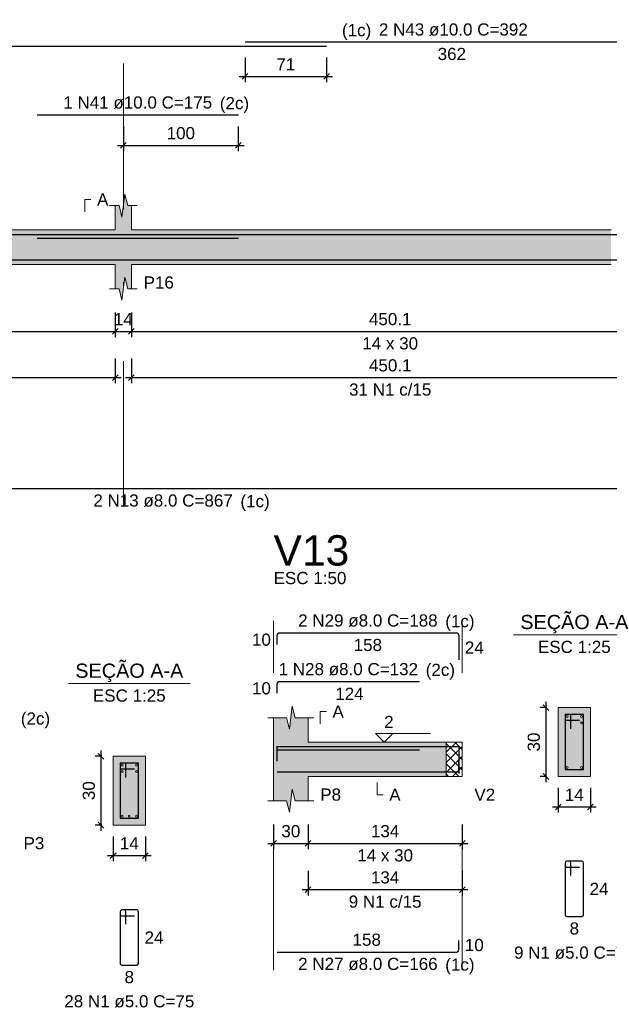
# Model space of a CAD drawing. Header units: millimetres. Extents: x 1852 to 2571, y -668 to -390.
# Tile 60 of 84: x 2399 to 2410, y -453 to -436. Entities that reach past the tile are written whole.
import ezdxf

# ---------------------------------------------------------------- set-up
doc = ezdxf.new("R2010")
doc.units = ezdxf.units.MM
doc.linetypes.add('DASHDOT', pattern=[25.4, 12.7, -6.35, 0, -6.35])
for name, color, linetype, lineweight in [('Descrição da armadura', 7, 'Continuous', 5), ('DT-Barras na forma', 1, 'Continuous', 30), ('DT-Barras no corte', 5, 'Continuous', 5), ('DT-Barras rebatidas', 1, 'Continuous', 30), ('DT-Cotas', 9, 'Continuous', 5), ('DT-Forma', 5, 'Continuous', 5), ('DT-Hachura forma vigas', 252, 'Continuous', 5), ('DT-Hachura intersecção vigas', 9, 'Continuous', 5), ('DT-Hachura seção vigas', 252, 'Continuous', 5), ('DT-Pontilhado', 9, 'DASHDOT', 5), ('DT-Textos', 7, 'Continuous', 5), ('DT-Título', 250, 'Continuous', 20), ('Textos armaduras', 7, 'Continuous', 5)]:
    doc.layers.add(name, color=color, linetype=linetype, lineweight=lineweight)
doc.styles.add('ARIAL', font='arial.ttf')
doc.styles.get("Standard").update_dxf_attribs({"font": 'arial.ttf'})
doc.dimstyles.new('UM_25.000000', dxfattribs={"dimtxt": 0.18, "dimasz": 0.1, "dimexe": 0.1, "dimexo": 0.2, "dimgap": 0, "dimtad": 1, "dimtih": 1, "dimtoh": 1, "dimdec": 1, "dimlfac": 25, "dimzin": 0, "dimdsep": 46, "dimtxsty": 'Standard', "dimcen": 0.09, "dimdle": 0.1, "dimadec": 1, "dimazin": 2, "dimtfac": 1, "dimtdec": 4, "dimtofl": 0, "dimtmove": 0, "dimatfit": 3, "dimfxl": 1, "dimtolj": 1, "dimarcsym": 0})
doc.dimstyles.new('UM_50.000000', dxfattribs={"dimtxt": 0.18, "dimasz": 0.1, "dimexe": 0.1, "dimexo": 0.2, "dimgap": 0, "dimtad": 1, "dimtih": 1, "dimtoh": 1, "dimdec": 1, "dimlfac": 50, "dimzin": 0, "dimdsep": 46, "dimtxsty": 'Standard', "dimcen": 0.09, "dimdle": 0.1, "dimadec": 1, "dimazin": 2, "dimtfac": 1, "dimtdec": 4, "dimtofl": 0, "dimtmove": 0, "dimatfit": 3, "dimfxl": 1, "dimtolj": 1, "dimarcsym": 0})

# ---------------------------------------------------------------- blocks, each defined once
blk = doc.blocks.new('_Oblique')
at = {"color": 0, "linetype": 'ByBlock', "lineweight": -2}
blk.add_line((-0.5, -0.5), (0.5, 0.5), dxfattribs=at)
blk = doc.blocks.new('*D223')
at = {"layer": 'DT-Cotas', "color": 0, "lineweight": -2, "transparency": 16777216}
for p, q in [((2393.389, -440.894), (2393.389, -441.323)), ((2401.031, -440.894), (2401.031, -441.323)), ((2393.289, -441.223), (2401.131, -441.223))]:
    blk.add_line(p, q, dxfattribs=at)
at = {"layer": 'DT-Cotas', "color": 0, "lineweight": -2, "transparency": 16777216, "xscale": 0.1, "yscale": 0.1, "zscale": 0.1, "rotation": 180}
blk.add_blockref('_Oblique', (2393.389, -441.223), dxfattribs=at)
at = {"layer": 'DT-Cotas', "color": 0, "lineweight": -2, "transparency": 16777216, "xscale": 0.1, "yscale": 0.1, "zscale": 0.1}
blk.add_blockref('_Oblique', (2401.031, -441.223), dxfattribs=at)
at = {"layer": 'DT-Cotas', "color": 7, "transparency": 16777216, "insert": (2397.21, -441.011), "char_height": 0.2118, "attachment_point": 5, "rotation": 0.0057, "style": 'ARIAL'}
blk.add_mtext('\\A1;382.1', dxfattribs=at)
blk = doc.blocks.new('*D224')
at = {"layer": 'DT-Cotas', "color": 0, "lineweight": -2, "transparency": 16777216}
for p, q in [((2401.031, -440.894), (2401.031, -441.323)), ((2401.311, -440.894), (2401.311, -441.323)), ((2400.931, -441.223), (2401.411, -441.223))]:
    blk.add_line(p, q, dxfattribs=at)
at = {"layer": 'DT-Cotas', "color": 0, "lineweight": -2, "transparency": 16777216, "xscale": 0.1, "yscale": 0.1, "zscale": 0.1, "rotation": 180}
blk.add_blockref('_Oblique', (2401.031, -441.223), dxfattribs=at)
at = {"layer": 'DT-Cotas', "color": 0, "lineweight": -2, "transparency": 16777216, "xscale": 0.1, "yscale": 0.1, "zscale": 0.1}
blk.add_blockref('_Oblique', (2401.311, -441.223), dxfattribs=at)
at = {"layer": 'DT-Cotas', "color": 7, "transparency": 16777216, "insert": (2401.171, -441.011), "char_height": 0.2118, "attachment_point": 5, "rotation": 0.0057, "style": 'ARIAL'}
blk.add_mtext('\\A1;14', dxfattribs=at)
blk = doc.blocks.new('*D225')
at = {"layer": 'DT-Cotas', "color": 0, "lineweight": -2, "transparency": 16777216}
for p, q in [((2401.311, -440.894), (2401.311, -441.323)), ((2410.314, -440.894), (2410.314, -441.323)), ((2401.211, -441.223), (2410.414, -441.223))]:
    blk.add_line(p, q, dxfattribs=at)
at = {"layer": 'DT-Cotas', "color": 0, "lineweight": -2, "transparency": 16777216, "xscale": 0.1, "yscale": 0.1, "zscale": 0.1, "rotation": 180}
blk.add_blockref('_Oblique', (2401.311, -441.223), dxfattribs=at)
at = {"layer": 'DT-Cotas', "color": 0, "lineweight": -2, "transparency": 16777216, "xscale": 0.1, "yscale": 0.1, "zscale": 0.1}
blk.add_blockref('_Oblique', (2410.314, -441.223), dxfattribs=at)
at = {"layer": 'DT-Cotas', "color": 7, "transparency": 16777216, "insert": (2405.813, -441.011), "char_height": 0.2118, "attachment_point": 5, "rotation": 0.0057, "style": 'ARIAL'}
blk.add_mtext('\\A1;450.1', dxfattribs=at)
blk = doc.blocks.new('*D229')
at = {"layer": 'DT-Cotas', "color": 0, "lineweight": -2, "transparency": 16777216}
for p, q in [((2393.389, -441.698), (2393.389, -442.128)), ((2401.031, -441.698), (2401.031, -442.128)), ((2393.289, -442.028), (2401.131, -442.028))]:
    blk.add_line(p, q, dxfattribs=at)
at = {"layer": 'DT-Cotas', "color": 0, "lineweight": -2, "transparency": 16777216, "xscale": 0.1, "yscale": 0.1, "zscale": 0.1, "rotation": 180}
blk.add_blockref('_Oblique', (2393.389, -442.028), dxfattribs=at)
at = {"layer": 'DT-Cotas', "color": 0, "lineweight": -2, "transparency": 16777216, "xscale": 0.1, "yscale": 0.1, "zscale": 0.1}
blk.add_blockref('_Oblique', (2401.031, -442.028), dxfattribs=at)
at = {"layer": 'DT-Cotas', "color": 7, "transparency": 16777216, "insert": (2397.21, -441.816), "char_height": 0.2118, "attachment_point": 5, "rotation": 0.0057, "style": 'ARIAL'}
blk.add_mtext('\\A1;382.1', dxfattribs=at)
blk = doc.blocks.new('*D230')
at = {"layer": 'DT-Cotas', "color": 0, "lineweight": -2, "transparency": 16777216}
for p, q in [((2401.311, -441.698), (2401.311, -442.128)), ((2410.314, -441.698), (2410.314, -442.128)), ((2401.211, -442.028), (2410.414, -442.028))]:
    blk.add_line(p, q, dxfattribs=at)
at = {"layer": 'DT-Cotas', "color": 0, "lineweight": -2, "transparency": 16777216, "xscale": 0.1, "yscale": 0.1, "zscale": 0.1, "rotation": 180}
blk.add_blockref('_Oblique', (2401.311, -442.028), dxfattribs=at)
at = {"layer": 'DT-Cotas', "color": 0, "lineweight": -2, "transparency": 16777216, "xscale": 0.1, "yscale": 0.1, "zscale": 0.1}
blk.add_blockref('_Oblique', (2410.314, -442.028), dxfattribs=at)
at = {"layer": 'DT-Cotas', "color": 7, "transparency": 16777216, "insert": (2405.813, -441.816), "char_height": 0.2118, "attachment_point": 5, "rotation": 0.0057, "style": 'ARIAL'}
blk.add_mtext('\\A1;450.1', dxfattribs=at)
blk = doc.blocks.new('*D104')
at = {"layer": 'DT-Cotas', "color": 0, "lineweight": -2, "transparency": 16777216}
for p, q in [((2401.171, -437.655), (2401.171, -438.085)), ((2403.171, -437.655), (2403.171, -438.085)), ((2401.071, -437.985), (2403.271, -437.985))]:
    blk.add_line(p, q, dxfattribs=at)
at = {"layer": 'DT-Cotas', "color": 0, "lineweight": -2, "transparency": 16777216, "xscale": 0.1, "yscale": 0.1, "zscale": 0.1, "rotation": 180}
blk.add_blockref('_Oblique', (2401.171, -437.985), dxfattribs=at)
at = {"layer": 'DT-Cotas', "color": 0, "lineweight": -2, "transparency": 16777216, "xscale": 0.1, "yscale": 0.1, "zscale": 0.1}
blk.add_blockref('_Oblique', (2403.171, -437.985), dxfattribs=at)
at = {"layer": 'DT-Cotas', "color": 7, "transparency": 16777216, "insert": (2402.171, -437.773), "char_height": 0.2118, "attachment_point": 5, "rotation": 0.0057, "style": 'ARIAL'}
blk.add_mtext('\\A1;100', dxfattribs=at)
blk = doc.blocks.new('*D105')
at = {"layer": 'DT-Cotas', "color": 0, "lineweight": -2, "transparency": 16777216}
for p, q in [((2403.287, -436.455), (2403.287, -436.885)), ((2404.707, -436.455), (2404.707, -436.885)), ((2403.187, -436.785), (2404.807, -436.785))]:
    blk.add_line(p, q, dxfattribs=at)
at = {"layer": 'DT-Cotas', "color": 0, "lineweight": -2, "transparency": 16777216, "xscale": 0.1, "yscale": 0.1, "zscale": 0.1, "rotation": 180}
blk.add_blockref('_Oblique', (2403.287, -436.785), dxfattribs=at)
at = {"layer": 'DT-Cotas', "color": 0, "lineweight": -2, "transparency": 16777216, "xscale": 0.1, "yscale": 0.1, "zscale": 0.1}
blk.add_blockref('_Oblique', (2404.707, -436.785), dxfattribs=at)
at = {"layer": 'DT-Cotas', "color": 7, "transparency": 16777216, "insert": (2403.997, -436.573), "char_height": 0.2118, "attachment_point": 5, "rotation": 0.0057, "style": 'ARIAL'}
blk.add_mtext('\\A1;71', dxfattribs=at)
blk = doc.blocks.new('*D139')
at = {"layer": 'DT-Cotas', "color": 0, "lineweight": -2, "transparency": 16777216}
for p, q in [((2400.783, -449.92), (2400.783, -448.52)), ((2400.794, -448.62), (2400.683, -448.62)), ((2400.794, -449.82), (2400.683, -449.82))]:
    blk.add_line(p, q, dxfattribs=at)
at = {"layer": 'DT-Cotas', "color": 0, "lineweight": -2, "transparency": 16777216, "xscale": 0.1, "yscale": 0.1, "zscale": 0.1}
for p, rotation in [((2400.783, -448.62), 90), ((2400.783, -449.82), 270)]:
    blk.add_blockref('_Oblique', p, dxfattribs=dict(at, rotation=rotation))
at = {"layer": 'DT-Cotas', "color": 7, "transparency": 16777216, "insert": (2400.571, -449.22), "char_height": 0.2118, "attachment_point": 5, "rotation": 90, "style": 'ARIAL'}
blk.add_mtext('\\A1;30', dxfattribs=at)
blk = doc.blocks.new('*D140')
at = {"layer": 'DT-Cotas', "color": 0, "lineweight": -2, "transparency": 16777216}
for p, q in [((2400.994, -450.02), (2400.994, -450.45)), ((2401.554, -450.02), (2401.554, -450.45)), ((2400.894, -450.35), (2401.654, -450.35))]:
    blk.add_line(p, q, dxfattribs=at)
at = {"layer": 'DT-Cotas', "color": 0, "lineweight": -2, "transparency": 16777216, "xscale": 0.1, "yscale": 0.1, "zscale": 0.1, "rotation": 180}
blk.add_blockref('_Oblique', (2400.994, -450.35), dxfattribs=at)
at = {"layer": 'DT-Cotas', "color": 0, "lineweight": -2, "transparency": 16777216, "xscale": 0.1, "yscale": 0.1, "zscale": 0.1}
blk.add_blockref('_Oblique', (2401.554, -450.35), dxfattribs=at)
at = {"layer": 'DT-Cotas', "color": 7, "transparency": 16777216, "insert": (2401.274, -450.138), "char_height": 0.2118, "attachment_point": 5, "rotation": 0.0057, "style": 'ARIAL'}
blk.add_mtext('\\A1;14', dxfattribs=at)
blk = doc.blocks.new('*D148')
at = {"layer": 'DT-Cotas', "color": 0, "lineweight": -2, "transparency": 16777216}
for p, q in [((2403.784, -449.808), (2403.784, -450.238)), ((2404.384, -449.808), (2404.384, -450.238)), ((2403.684, -450.138), (2404.484, -450.138))]:
    blk.add_line(p, q, dxfattribs=at)
at = {"layer": 'DT-Cotas', "color": 0, "lineweight": -2, "transparency": 16777216, "xscale": 0.1, "yscale": 0.1, "zscale": 0.1, "rotation": 180}
blk.add_blockref('_Oblique', (2403.784, -450.138), dxfattribs=at)
at = {"layer": 'DT-Cotas', "color": 0, "lineweight": -2, "transparency": 16777216, "xscale": 0.1, "yscale": 0.1, "zscale": 0.1}
blk.add_blockref('_Oblique', (2404.384, -450.138), dxfattribs=at)
at = {"layer": 'DT-Cotas', "color": 7, "transparency": 16777216, "insert": (2404.084, -449.926), "char_height": 0.2118, "attachment_point": 5, "rotation": 0.0057, "style": 'ARIAL'}
blk.add_mtext('\\A1;30', dxfattribs=at)
blk = doc.blocks.new('*D149')
at = {"layer": 'DT-Cotas', "color": 0, "lineweight": -2, "transparency": 16777216}
for p, q in [((2404.384, -449.808), (2404.384, -450.238)), ((2407.065, -449.808), (2407.065, -450.238)), ((2404.284, -450.138), (2407.165, -450.138))]:
    blk.add_line(p, q, dxfattribs=at)
at = {"layer": 'DT-Cotas', "color": 0, "lineweight": -2, "transparency": 16777216, "xscale": 0.1, "yscale": 0.1, "zscale": 0.1, "rotation": 180}
blk.add_blockref('_Oblique', (2404.384, -450.138), dxfattribs=at)
at = {"layer": 'DT-Cotas', "color": 0, "lineweight": -2, "transparency": 16777216, "xscale": 0.1, "yscale": 0.1, "zscale": 0.1}
blk.add_blockref('_Oblique', (2407.065, -450.138), dxfattribs=at)
at = {"layer": 'DT-Cotas', "color": 7, "transparency": 16777216, "insert": (2405.724, -449.926), "char_height": 0.2118, "attachment_point": 5, "rotation": 0.0057, "style": 'ARIAL'}
blk.add_mtext('\\A1;134', dxfattribs=at)
blk = doc.blocks.new('*D150')
at = {"layer": 'DT-Cotas', "color": 0, "lineweight": -2, "transparency": 16777216}
for p, q in [((2404.384, -450.613), (2404.384, -451.043)), ((2407.065, -450.613), (2407.065, -451.043)), ((2404.284, -450.943), (2407.165, -450.943))]:
    blk.add_line(p, q, dxfattribs=at)
at = {"layer": 'DT-Cotas', "color": 0, "lineweight": -2, "transparency": 16777216, "xscale": 0.1, "yscale": 0.1, "zscale": 0.1, "rotation": 180}
blk.add_blockref('_Oblique', (2404.384, -450.943), dxfattribs=at)
at = {"layer": 'DT-Cotas', "color": 0, "lineweight": -2, "transparency": 16777216, "xscale": 0.1, "yscale": 0.1, "zscale": 0.1}
blk.add_blockref('_Oblique', (2407.065, -450.943), dxfattribs=at)
at = {"layer": 'DT-Cotas', "color": 7, "transparency": 16777216, "insert": (2405.724, -450.731), "char_height": 0.2118, "attachment_point": 5, "rotation": 0.0057, "style": 'ARIAL'}
blk.add_mtext('\\A1;134', dxfattribs=at)
blk = doc.blocks.new('*D151')
at = {"layer": 'DT-Cotas', "color": 0, "lineweight": -2, "transparency": 16777216}
for p, q in [((2408.523, -449.073), (2408.523, -447.673)), ((2408.535, -447.773), (2408.423, -447.773)), ((2408.535, -448.973), (2408.423, -448.973))]:
    blk.add_line(p, q, dxfattribs=at)
at = {"layer": 'DT-Cotas', "color": 0, "lineweight": -2, "transparency": 16777216, "xscale": 0.1, "yscale": 0.1, "zscale": 0.1}
for p, rotation in [((2408.523, -447.773), 90), ((2408.523, -448.973), 270)]:
    blk.add_blockref('_Oblique', p, dxfattribs=dict(at, rotation=rotation))
at = {"layer": 'DT-Cotas', "color": 7, "transparency": 16777216, "insert": (2408.311, -448.373), "char_height": 0.2118, "attachment_point": 5, "rotation": 90, "style": 'ARIAL'}
blk.add_mtext('\\A1;30', dxfattribs=at)
blk = doc.blocks.new('*D152')
at = {"layer": 'DT-Cotas', "color": 0, "lineweight": -2, "transparency": 16777216}
for p, q in [((2408.735, -449.173), (2408.735, -449.602)), ((2409.295, -449.173), (2409.295, -449.602)), ((2408.635, -449.502), (2409.395, -449.502))]:
    blk.add_line(p, q, dxfattribs=at)
at = {"layer": 'DT-Cotas', "color": 0, "lineweight": -2, "transparency": 16777216, "xscale": 0.1, "yscale": 0.1, "zscale": 0.1, "rotation": 180}
blk.add_blockref('_Oblique', (2408.735, -449.502), dxfattribs=at)
at = {"layer": 'DT-Cotas', "color": 0, "lineweight": -2, "transparency": 16777216, "xscale": 0.1, "yscale": 0.1, "zscale": 0.1}
blk.add_blockref('_Oblique', (2409.295, -449.502), dxfattribs=at)
at = {"layer": 'DT-Cotas', "color": 7, "transparency": 16777216, "insert": (2409.015, -449.291), "char_height": 0.2118, "attachment_point": 5, "rotation": 0.0057, "style": 'ARIAL'}
blk.add_mtext('\\A1;14', dxfattribs=at)

msp = doc.modelspace()

# ---------------------------------------------------------------- hatches: boundary and pattern name
at = {"layer": 'DT-Hachura forma vigas', "linetype": 'Continuous'}
for points in [[(2401.3114, -440.0581), (2409.6536, -440.0581), (2409.6536, -439.4581), (2401.3114, -439.4581), (2401.3114, -439.0345), (2401.2464, -439.0345), (2401.1964, -438.8345), (2401.1464, -439.2345), (2401.0964, -439.0345), (2401.0314, -439.0345), (2401.0314, -439.4581), (2397.3504, -439.4581), (2397.3504, -440.0581), (2401.0314, -440.0581), (2401.0314, -440.4817), (2401.0964, -440.4817), (2401.1464, -440.6817), (2401.1964, -440.2817), (2401.2464, -440.4817), (2401.3114, -440.4817), (2401.3114, -440.0581)], [(2404.384, -448.9728), (2406.7848, -448.9728), (2406.7848, -448.3728), (2404.384, -448.3728), (2404.384, -447.9492), (2404.159, -447.9492), (2404.109, -447.7492), (2404.059, -448.1492), (2404.009, -447.9492), (2403.784, -447.9492), (2403.784, -448.3728), (2403.784, -448.9728), (2403.784, -449.3964), (2404.009, -449.3964), (2404.059, -449.5964), (2404.109, -449.1964), (2404.159, -449.3964), (2404.384, -449.3964), (2404.384, -448.9728)]]:
    msp.add_hatch(color=256, dxfattribs=at).paths.add_polyline_path(points)
at = {"layer": 'DT-Hachura intersecção vigas', "linetype": 'Continuous'}
h = msp.add_hatch(dxfattribs=at)
h.set_pattern_fill('ANSI37', color=256, style=0)
h.set_pattern_definition([(45, (2369.73792, -483.47746), (-0.08838835, 0.08838835), []), (135, (2369.73792, -483.47746), (-0.08838835, -0.08838835), [])])
h.paths.add_polyline_path([(2406.7848, -448.9728), (2407.0648, -448.9728), (2407.0648, -448.3728), (2406.7848, -448.3728), (2406.7848, -448.9728)])
at = {"layer": 'DT-Hachura seção vigas', "linetype": 'Continuous'}
for points in [[(2408.7349, -448.9728), (2408.7349, -448.9728), (2409.2949, -448.9728), (2409.2949, -447.7728), (2408.7349, -447.7728), (2408.7349, -448.9728)], [(2400.9944, -449.82), (2400.9944, -449.82), (2401.5544, -449.82), (2401.5544, -448.62), (2400.9944, -448.62), (2400.9944, -449.82)]]:
    msp.add_hatch(color=256, dxfattribs=at).paths.add_polyline_path(points)

# ---------------------------------------------------------------- linework, layer by layer
at = {"layer": 'DT-Barras na forma'}
for p, q in [((2408.9549, -447.8928), (2408.8549, -447.8928)), ((2408.8549, -447.8928), (2408.8549, -448.8528)), ((2409.1749, -447.8928), (2408.8549, -447.8928)), ((2408.8549, -447.8928), (2408.8549, -447.9928)), ((2408.9549, -448.1428), (2408.9549, -447.8928)), ((2409.1749, -448.8528), (2409.1749, -447.8928)), ((2408.8549, -447.9928), (2409.1049, -447.9928)), ((2401.2144, -448.74), (2401.1144, -448.74)), ((2401.1144, -448.74), (2401.1144, -449.7)), ((2401.4344, -448.74), (2401.1144, -448.74)), ((2401.1144, -448.74), (2401.1144, -448.84)), ((2401.2144, -448.99), (2401.2144, -448.74)), ((2401.4344, -449.7), (2401.4344, -448.74)), ((2401.1144, -448.84), (2401.3644, -448.84)), ((2408.8549, -448.8528), (2409.1749, -448.8528)), ((2401.1144, -449.7), (2401.4344, -449.7))]:
    msp.add_line(p, q, dxfattribs=at)
for points in [[(2380.7072, -439.5381), (2404.7072, -439.5381)], [(2399.6714, -439.5981), (2403.1714, -439.5981)], [(2403.2872, -439.5381), (2410.5338, -439.5381), (2410.5338, -440.1727)], [(2393.1894, -439.9801), (2410.5338, -439.9801)], [(2403.844, -448.6508), (2403.844, -448.4508), (2407.0048, -448.4508), (2407.0048, -448.9208)], [(2403.844, -448.7068), (2403.844, -448.5068), (2406.324, -448.5068)], [(2403.844, -448.8948), (2407.0048, -448.8948), (2407.0048, -448.6948)]]:
    msp.add_lwpolyline(points, dxfattribs=at)
at = {"layer": 'DT-Barras no corte'}
for centre in [(2408.8909, -447.9288), (2409.1389, -447.9288), (2409.1389, -448.0408), (2401.1504, -448.776), (2401.3984, -448.776), (2401.1504, -448.888), (2401.3984, -448.888), (2408.8909, -448.8168), (2409.1389, -448.8168), (2401.1504, -449.664), (2401.2744, -449.664), (2401.3984, -449.664)]:
    msp.add_circle(centre, 0.016, dxfattribs=at)
at = {"layer": 'DT-Barras rebatidas'}
for p, q in [((2380.7072, -436.2552), (2404.7072, -436.2552)), ((2403.2872, -436.1846), (2410.4838, -436.1846)), ((2399.6714, -437.4554), (2403.1714, -437.4554)), ((2393.1894, -443.9619), (2410.5338, -443.9619)), ((2403.844, -446.674), (2403.844, -446.514)), ((2403.884, -446.474), (2406.9648, -446.474)), ((2407.0048, -446.514), (2407.0048, -446.944)), ((2403.844, -447.5212), (2403.844, -447.3612)), ((2403.884, -447.3212), (2406.324, -447.3212)), ((2408.8549, -450.4795), (2408.8549, -451.3795)), ((2408.8549, -450.4795), (2408.8549, -450.5195)), ((2408.9249, -450.4495), (2408.8849, -450.4495)), ((2409.1449, -450.4495), (2408.8849, -450.4495)), ((2408.9549, -450.6995), (2408.9549, -450.4795)), ((2409.1749, -451.3795), (2409.1749, -450.4795)), ((2408.8849, -450.5495), (2409.1049, -450.5495)), ((2401.1144, -451.3267), (2401.1144, -452.2267)), ((2401.1144, -451.3267), (2401.1144, -451.3667)), ((2401.1844, -451.2967), (2401.1444, -451.2967)), ((2401.4044, -451.2967), (2401.1444, -451.2967)), ((2401.2144, -451.5467), (2401.2144, -451.3267)), ((2401.4344, -452.2267), (2401.4344, -451.3267)), ((2401.1444, -451.3967), (2401.3644, -451.3967)), ((2408.8849, -451.4095), (2409.1449, -451.4095)), ((2407.0048, -451.9895), (2407.0048, -451.8295)), ((2403.844, -452.0295), (2406.9648, -452.0295)), ((2401.1444, -452.2567), (2401.4044, -452.2567))]:
    msp.add_line(p, q, dxfattribs=at)
for centre, radius, start, end in [((2403.884, -446.514), 0.04, 90, 180), ((2406.9648, -446.514), 0.04, 0, 90), ((2403.884, -447.3612), 0.04, 90, 180), ((2408.8849, -450.4795), 0.03, 90, 180), ((2408.8849, -450.4795), 0.03, 90, 180), ((2408.9249, -450.4795), 0.03, 0, 90), ((2409.1449, -450.4795), 0.03, 0, 90), ((2408.8849, -450.5195), 0.03, 180, 270), ((2401.1444, -451.3267), 0.03, 90, 180), ((2401.1444, -451.3267), 0.03, 90, 180), ((2401.1844, -451.3267), 0.03, 0, 90), ((2401.4044, -451.3267), 0.03, 0, 90), ((2401.1444, -451.3667), 0.03, 180, 270), ((2408.8849, -451.3795), 0.03, 180, 270), ((2409.1449, -451.3795), 0.03, 270, 0), ((2406.9648, -451.9895), 0.04, 270, 0), ((2401.1444, -452.2267), 0.03, 180, 270), ((2401.4044, -452.2267), 0.03, 270, 0)]:
    msp.add_arc(centre, radius, start, end, dxfattribs=at)
at = {"layer": 'DT-Forma'}
for p, q in [((2401.1464, -439.2345), (2401.1964, -438.8345)), ((2401.1964, -438.8345), (2401.2464, -439.0345)), ((2400.9314, -439.0345), (2401.0964, -439.0345)), ((2401.0314, -439.4581), (2401.0314, -439.0345)), ((2401.0964, -439.0345), (2401.1464, -439.2345)), ((2401.2464, -439.0345), (2401.4114, -439.0345)), ((2401.3114, -439.0345), (2401.3114, -439.4581)), ((2397.3504, -439.4581), (2401.0314, -439.4581)), ((2401.3114, -439.4581), (2409.6536, -439.4581)), ((2397.3504, -440.0581), (2401.0314, -440.0581)), ((2401.0314, -440.0581), (2401.0314, -440.4817)), ((2401.3114, -440.4817), (2401.3114, -440.0581)), ((2401.3114, -440.0581), (2409.6536, -440.0581)), ((2401.1464, -440.6817), (2401.1964, -440.2817)), ((2401.1964, -440.2817), (2401.2464, -440.4817)), ((2400.9314, -440.4817), (2401.0964, -440.4817)), ((2401.0964, -440.4817), (2401.1464, -440.6817)), ((2401.2464, -440.4817), (2401.4114, -440.4817)), ((2404.059, -448.1492), (2404.109, -447.7492)), ((2404.109, -447.7492), (2404.159, -447.9492)), ((2409.2949, -447.7728), (2408.7349, -447.7728)), ((2408.7349, -447.7728), (2408.7349, -447.7728)), ((2408.7349, -447.7728), (2408.7349, -448.9728)), ((2409.2949, -448.9728), (2409.2949, -447.7728)), ((2409.2949, -447.7728), (2409.2949, -447.7728)), ((2403.684, -447.9492), (2404.009, -447.9492)), ((2403.784, -448.3728), (2403.784, -447.9492)), ((2404.009, -447.9492), (2404.059, -448.1492)), ((2404.159, -447.9492), (2404.484, -447.9492)), ((2404.384, -447.9492), (2404.384, -448.3728)), ((2404.384, -448.3728), (2406.7848, -448.3728)), ((2406.7848, -448.3728), (2407.0648, -448.3728)), ((2401.5544, -448.62), (2400.9944, -448.62)), ((2400.9944, -448.62), (2400.9944, -448.62)), ((2400.9944, -448.62), (2400.9944, -449.82)), ((2401.5544, -449.82), (2401.5544, -448.62)), ((2401.5544, -448.62), (2401.5544, -448.62)), ((2403.784, -448.9728), (2403.784, -449.3964)), ((2404.384, -449.3964), (2404.384, -448.9728)), ((2404.384, -448.9728), (2406.7848, -448.9728)), ((2406.7848, -448.9728), (2407.0648, -448.9728)), ((2408.7349, -448.9728), (2409.2949, -448.9728)), ((2408.7349, -448.9728), (2408.7349, -448.9728)), ((2409.2949, -448.9728), (2409.2949, -448.9728)), ((2404.059, -449.5964), (2404.109, -449.1964)), ((2404.109, -449.1964), (2404.159, -449.3964)), ((2403.684, -449.3964), (2404.009, -449.3964)), ((2404.009, -449.3964), (2404.059, -449.5964)), ((2404.159, -449.3964), (2404.484, -449.3964)), ((2400.9944, -449.82), (2401.5544, -449.82)), ((2400.9944, -449.82), (2400.9944, -449.82)), ((2401.5544, -449.82), (2401.5544, -449.82))]:
    msp.add_line(p, q, dxfattribs=at)
at = {"layer": 'DT-Forma', "linetype": 'Continuous'}
for p, q in [((2403.784, -448.9728), (2403.784, -448.3728)), ((2407.0648, -448.3728), (2407.0648, -448.9728))]:
    msp.add_line(p, q, dxfattribs=at)
at = {"layer": 'DT-Pontilhado', "ltscale": 0.2}
for p, q in [((2401.1714, -444.2796), (2401.1714, -435.9728)), ((2403.784, -452.3472), (2403.784, -446.2622)), ((2407.0648, -452.3472), (2407.0648, -446.2622)), ((2406.7848, -448.3728), (2406.7848, -448.9728))]:
    msp.add_line(p, q, dxfattribs=at)
at = {"layer": 'DT-Textos'}
for p, q in [((2407.9559, -446.5079), (2410.0739, -446.5079)), ((2400.2154, -447.3551), (2402.3334, -447.3551))]:
    msp.add_line(p, q, dxfattribs=at)
for points in [[(2400.5019, -439.1404), (2400.5019, -438.9286), (2400.6078, -438.9286)], [(2404.5958, -448.0551), (2404.5958, -447.8433), (2404.7017, -447.8433)], [(2405.8554, -448.2246), (2405.7071, -448.3728), (2405.5589, -448.2246), (2406.512, -448.2246)], [(2405.5844, -449.0787), (2405.5844, -449.2905), (2405.6903, -449.2905)]]:
    msp.add_lwpolyline(points, dxfattribs=at)

# ---------------------------------------------------------------- texts
at = {"layer": 'Descrição da armadura', "linetype": 'Continuous', "char_height": 0.2118, "attachment_point": 8, "line_spacing_factor": 0.798, "style": 'ARIAL'}
for s, insert, width in [('2 N43 ø10.0 C=392', (2406.9105, -436.0787), 5.194653), ('1 N41 ø10.0 C=175', (2401.4214, -437.3495), 5.194653), ('31 N1 c/15', (2405.8126, -442.3455), 2.869342), ('2 N13 ø8.0 C=867', (2401.8616, -444.2796), 4.8647), ('2 N29 ø8.0 C=188', (2405.4244, -446.3681), 4.8647), ('1 N28 ø8.0 C=132', (2405.084, -447.2153), 4.8647), ('9 N1 c/15', (2405.7244, -451.2603), 2.539389), ('9 N1 ø5.0 C=75', (2409.0149, -452.1508), 4.204795), ('2 N27 ø8.0 C=166', (2405.4244, -452.3472), 4.8647), ('28 N1 ø5.0 C=75', (2401.2744, -452.998), 4.534748)]:
    msp.add_mtext(s, dxfattribs=dict(at, insert=insert, width=width))
at = {"layer": 'DT-Textos', "line_spacing_factor": 0.798, "style": 'ARIAL'}
for s, insert, char_height, width, attachment_point in [('(1c)', (2405.4829, -436.1485), 0.2118, 1.03723, 9), ('(2c)', (2402.8489, -437.4195), 0.2118, 1.03723, 7), ('A', (2400.7137, -439.0345), 0.2118, 0.401717, 7), ('P16', (2401.5232, -440.4817), 0.2118, 1.071637, 7), ('14 x 30', (2405.8126, -441.5407), 0.2118, 1.975648, 8), ('(1c)', (2403.2069, -444.3495), 0.2118, 1.03723, 7), ('ESC 1:50', (2403.784, -445.6268), 0.2118, 2.577929, 7), ('(1c)', (2406.7699, -446.4385), 0.2118, 1.03723, 7), ('SEÇÃO A-A', (2409.0149, -446.4835), 0.2471, 4.09988, 8), ('ESC 1:25', (2409.0149, -446.8256), 0.2118, 2.577929, 8), ('SEÇÃO A-A', (2401.2749, -447.3305), 0.2471, 4.09988, 8), ('(2c)', (2406.4299, -447.2855), 0.2118, 1.03723, 7), ('ESC 1:25', (2401.2744, -447.6728), 0.2118, 2.577929, 8), ('A', (2404.8076, -447.9492), 0.2118, 0.401717, 7), ('(2c)', (2399.3879, -448.1325), 0.2118, 1.03723, 7), ('2', (2405.7071, -448.1293), 0.2118, 0.33496, 7), ('P8', (2404.5958, -449.3964), 0.2118, 0.736677, 7), ('A', (2405.7962, -449.3964), 0.2118, 0.401717, 7), ('V2', (2407.2766, -449.3964), 0.2118, 0.736677, 7), ('P3', (2399.4344, -450.2436), 0.2118, 0.736677, 7), ('14 x 30', (2405.7244, -450.4554), 0.2118, 1.975648, 8), ('(1c)', (2406.7699, -452.4175), 0.2118, 1.03723, 7)]:
    msp.add_mtext(s, dxfattribs=dict(at, insert=insert, char_height=char_height, width=width, attachment_point=attachment_point))
at = {"layer": 'DT-Título', "insert": (2403.784, -445.3091), "char_height": 0.5295, "width": 2.679093, "attachment_point": 7, "line_spacing_factor": 0.798, "style": 'ARIAL'}
msp.add_mtext('V13', dxfattribs=at)
at = {"layer": 'Textos armaduras', "linetype": 'Continuous', "char_height": 0.2118, "attachment_point": 7, "line_spacing_factor": 0.798, "style": 'ARIAL'}
for s, insert, width in [('362', (2406.638, -436.5023), 0.989858), ('10', (2403.4081, -446.6999), 0.659905), ('158', (2405.1769, -446.7917), 0.989858), ('24', (2407.1107, -446.8349), 0.659905), ('10', (2403.4081, -447.5471), 0.659905), ('124', (2404.8565, -447.6389), 0.989858), ('24', (2409.2808, -451.0354), 0.659905), ('8', (2408.9324, -451.7272), 0.329953), ('24', (2401.5403, -451.8826), 0.659905), ('158', (2405.1569, -451.9236), 0.989858), ('10', (2407.1107, -452.0154), 0.659905), ('8', (2401.1919, -452.5744), 0.329953)]:
    msp.add_mtext(s, dxfattribs=dict(at, insert=insert, width=width))

# ---------------------------------------------------------------- dimensions: what is measured, and where the dimension line sits
at = {"layer": 'DT-Cotas'}
for base, p1, p2, dimstyle, override, picture, middle in [((2404.7072, -436.7847), (2403.2872, -436.2552), (2404.7072, -436.2552), 'UM_50.000000', {"dimtxt": 0.2118, "dimasz": 0.1, "dimexe": 0.1, "dimexo": 0.2, "dimtad": 1, "dimtih": 0, "dimtoh": 0, "dimdec": 1, "dimlfac": 50, "dimzin": 8, "dimtxsty": 'ARIAL', "dimblk": 'Oblique', "dimblk1": 'Oblique', "dimblk2": 'Oblique', "dimsah": 1, "dimdle": 0.1, "dimse1": 0, "dimse2": 0, "dimclrt": 7, "dimadec": 1, "dimazin": 3, "dimtmove": 2, "dimldrblk": 'Oblique'}, '*D105', (2403.9972, -436.5729)), ((2403.1714, -437.9849), (2401.1714, -437.4554), (2403.1714, -437.4554), 'UM_50.000000', {"dimtxt": 0.2118, "dimasz": 0.1, "dimexe": 0.1, "dimexo": 0.2, "dimtad": 1, "dimtih": 0, "dimtoh": 0, "dimdec": 1, "dimlfac": 50, "dimzin": 8, "dimtxsty": 'ARIAL', "dimblk": 'Oblique', "dimblk1": 'Oblique', "dimblk2": 'Oblique', "dimsah": 1, "dimdle": 0.1, "dimse1": 0, "dimse2": 0, "dimclrt": 7, "dimadec": 1, "dimazin": 3, "dimtmove": 2, "dimldrblk": 'Oblique'}, '*D104', (2402.1714, -437.7731)), ((2401.0314, -441.223), (2393.3894, -440.6935), (2401.0314, -440.6935), 'UM_50.000000', {"dimtxt": 0.2118, "dimasz": 0.1, "dimexe": 0.1, "dimexo": 0.2, "dimtad": 1, "dimtih": 0, "dimtoh": 0, "dimdec": 1, "dimlfac": 50, "dimzin": 8, "dimtxsty": 'ARIAL', "dimblk": 'Oblique', "dimblk1": 'Oblique', "dimblk2": 'Oblique', "dimsah": 1, "dimdle": 0.1, "dimse1": 0, "dimse2": 0, "dimclrt": 7, "dimadec": 1, "dimazin": 3, "dimtmove": 2, "dimldrblk": 'Oblique'}, '*D223', (2397.2104, -441.0112)), ((2401.3114, -441.223), (2401.0314, -440.6935), (2401.3114, -440.6935), 'UM_50.000000', {"dimtxt": 0.2118, "dimasz": 0.1, "dimexe": 0.1, "dimexo": 0.2, "dimtad": 1, "dimtih": 0, "dimtoh": 0, "dimdec": 1, "dimlfac": 50, "dimzin": 8, "dimtxsty": 'ARIAL', "dimblk": 'Oblique', "dimblk1": 'Oblique', "dimblk2": 'Oblique', "dimsah": 1, "dimdle": 0.1, "dimse1": 0, "dimse2": 0, "dimclrt": 7, "dimadec": 1, "dimazin": 3, "dimtmove": 2, "dimldrblk": 'Oblique'}, '*D224', (2401.1714, -441.0112)), ((2410.3138, -441.223), (2401.3114, -440.6935), (2410.3138, -440.6935), 'UM_50.000000', {"dimtxt": 0.2118, "dimasz": 0.1, "dimexe": 0.1, "dimexo": 0.2, "dimtad": 1, "dimtih": 0, "dimtoh": 0, "dimdec": 1, "dimlfac": 50, "dimzin": 8, "dimtxsty": 'ARIAL', "dimblk": 'Oblique', "dimblk1": 'Oblique', "dimblk2": 'Oblique', "dimsah": 1, "dimdle": 0.1, "dimse1": 0, "dimse2": 0, "dimclrt": 7, "dimadec": 1, "dimazin": 3, "dimtmove": 2, "dimldrblk": 'Oblique'}, '*D225', (2405.8126, -441.0112)), ((2401.0314, -442.0278), (2393.3894, -441.4983), (2401.0314, -441.4983), 'UM_50.000000', {"dimtxt": 0.2118, "dimasz": 0.1, "dimexe": 0.1, "dimexo": 0.2, "dimtad": 1, "dimtih": 0, "dimtoh": 0, "dimdec": 1, "dimlfac": 50, "dimzin": 8, "dimtxsty": 'ARIAL', "dimblk": 'Oblique', "dimblk1": 'Oblique', "dimblk2": 'Oblique', "dimsah": 1, "dimdle": 0.1, "dimse1": 0, "dimse2": 0, "dimclrt": 7, "dimadec": 1, "dimazin": 3, "dimtmove": 2, "dimldrblk": 'Oblique'}, '*D229', (2397.2104, -441.816)), ((2410.3138, -442.0278), (2401.3114, -441.4983), (2410.3138, -441.4983), 'UM_50.000000', {"dimtxt": 0.2118, "dimasz": 0.1, "dimexe": 0.1, "dimexo": 0.2, "dimtad": 1, "dimtih": 0, "dimtoh": 0, "dimdec": 1, "dimlfac": 50, "dimzin": 8, "dimtxsty": 'ARIAL', "dimblk": 'Oblique', "dimblk1": 'Oblique', "dimblk2": 'Oblique', "dimsah": 1, "dimdle": 0.1, "dimse1": 0, "dimse2": 0, "dimclrt": 7, "dimadec": 1, "dimazin": 3, "dimtmove": 2, "dimldrblk": 'Oblique'}, '*D230', (2405.8126, -441.816)), ((2409.2949, -449.5023), (2408.7349, -448.9728), (2409.2949, -448.9728), 'UM_25.000000', {"dimtxt": 0.2118, "dimasz": 0.1, "dimexe": 0.1, "dimexo": 0.2, "dimtad": 1, "dimtih": 0, "dimtoh": 0, "dimdec": 1, "dimlfac": 25, "dimzin": 8, "dimtxsty": 'ARIAL', "dimblk": 'Oblique', "dimblk1": 'Oblique', "dimblk2": 'Oblique', "dimsah": 1, "dimdle": 0.1, "dimse1": 0, "dimse2": 0, "dimclrt": 7, "dimadec": 1, "dimazin": 3, "dimtmove": 2, "dimldrblk": 'Oblique'}, '*D152', (2409.0149, -449.2905)), ((2404.384, -450.1377), (2403.784, -449.6082), (2404.384, -449.6082), 'UM_50.000000', {"dimtxt": 0.2118, "dimasz": 0.1, "dimexe": 0.1, "dimexo": 0.2, "dimtad": 1, "dimtih": 0, "dimtoh": 0, "dimdec": 1, "dimlfac": 50, "dimzin": 8, "dimtxsty": 'ARIAL', "dimblk": 'Oblique', "dimblk1": 'Oblique', "dimblk2": 'Oblique', "dimsah": 1, "dimdle": 0.1, "dimse1": 0, "dimse2": 0, "dimclrt": 7, "dimadec": 1, "dimazin": 3, "dimtmove": 2, "dimldrblk": 'Oblique'}, '*D148', (2404.084, -449.9259)), ((2407.0648, -450.1377), (2404.384, -449.6082), (2407.0648, -449.6082), 'UM_50.000000', {"dimtxt": 0.2118, "dimasz": 0.1, "dimexe": 0.1, "dimexo": 0.2, "dimtad": 1, "dimtih": 0, "dimtoh": 0, "dimdec": 1, "dimlfac": 50, "dimzin": 8, "dimtxsty": 'ARIAL', "dimblk": 'Oblique', "dimblk1": 'Oblique', "dimblk2": 'Oblique', "dimsah": 1, "dimdle": 0.1, "dimse1": 0, "dimse2": 0, "dimclrt": 7, "dimadec": 1, "dimazin": 3, "dimtmove": 2, "dimldrblk": 'Oblique'}, '*D149', (2405.7244, -449.9259)), ((2401.5544, -450.3495), (2400.9944, -449.82), (2401.5544, -449.82), 'UM_25.000000', {"dimtxt": 0.2118, "dimasz": 0.1, "dimexe": 0.1, "dimexo": 0.2, "dimtad": 1, "dimtih": 0, "dimtoh": 0, "dimdec": 1, "dimlfac": 25, "dimzin": 8, "dimtxsty": 'ARIAL', "dimblk": 'Oblique', "dimblk1": 'Oblique', "dimblk2": 'Oblique', "dimsah": 1, "dimdle": 0.1, "dimse1": 0, "dimse2": 0, "dimclrt": 7, "dimadec": 1, "dimazin": 3, "dimtmove": 2, "dimldrblk": 'Oblique'}, '*D140', (2401.2744, -450.1377)), ((2407.0648, -450.9426), (2404.384, -450.4131), (2407.0648, -450.4131), 'UM_50.000000', {"dimtxt": 0.2118, "dimasz": 0.1, "dimexe": 0.1, "dimexo": 0.2, "dimtad": 1, "dimtih": 0, "dimtoh": 0, "dimdec": 1, "dimlfac": 50, "dimzin": 8, "dimtxsty": 'ARIAL', "dimblk": 'Oblique', "dimblk1": 'Oblique', "dimblk2": 'Oblique', "dimsah": 1, "dimdle": 0.1, "dimse1": 0, "dimse2": 0, "dimclrt": 7, "dimadec": 1, "dimazin": 3, "dimtmove": 2, "dimldrblk": 'Oblique'}, '*D150', (2405.7244, -450.7308))]:
    dim = msp.add_linear_dim(base=base, p1=p1, p2=p2, dimstyle=dimstyle, override=override, dxfattribs=at)
    dim.commit()
    dim.dimension.update_dxf_attribs({"geometry": picture, "text_midpoint": middle, "dimtype": 160, "text_rotation": 0.00573})
for base, p1, p2, picture, middle in [((2408.5231, -447.7728), (2408.7349, -448.9728), (2408.7349, -447.7728), '*D151', (2408.3113, -448.3728)), ((2400.7826, -448.62), (2400.9944, -449.82), (2400.9944, -448.62), '*D139', (2400.5708, -449.22))]:
    dim = msp.add_linear_dim(base=base, p1=p1, p2=p2, angle=90, dimstyle='UM_25.000000', override={"dimtxt": 0.2118, "dimasz": 0.1, "dimexe": 0.1, "dimexo": 0.2, "dimtad": 1, "dimtih": 0, "dimtoh": 0, "dimdec": 1, "dimlfac": 25, "dimzin": 8, "dimtxsty": 'ARIAL', "dimblk": 'Oblique', "dimblk1": 'Oblique', "dimblk2": 'Oblique', "dimsah": 1, "dimdle": 0.1, "dimse1": 0, "dimse2": 0, "dimclrt": 7, "dimadec": 1, "dimazin": 3, "dimtmove": 2, "dimldrblk": 'Oblique'}, dxfattribs=at)
    dim.commit()
    dim.dimension.update_dxf_attribs({"geometry": picture, "text_midpoint": middle, "dimtype": 160, "text_rotation": 90})

doc.saveas('drawing.dxf')
